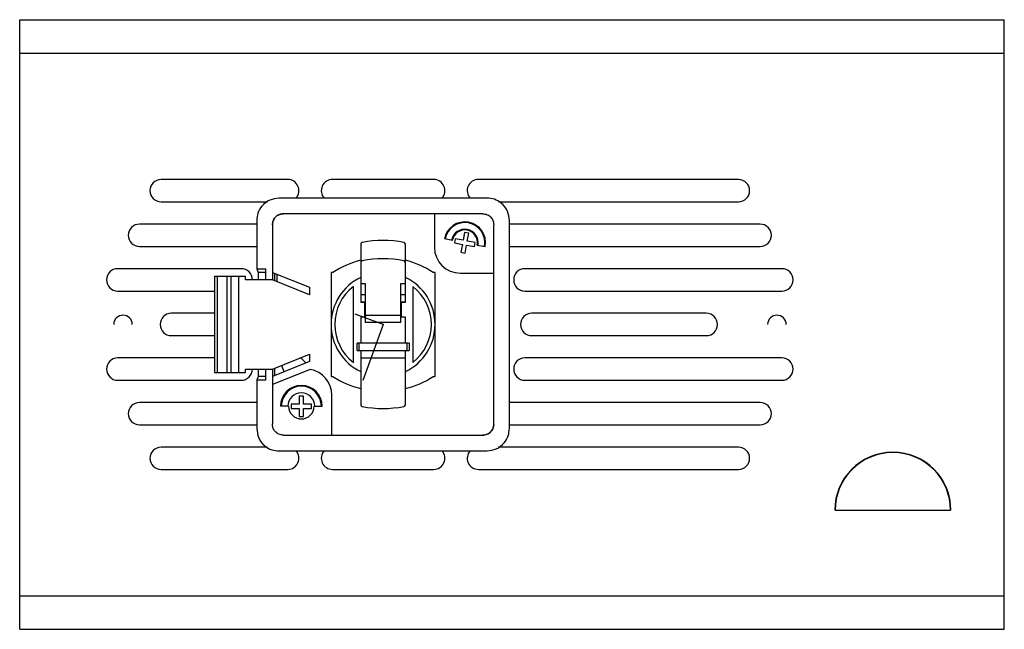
# Model space of a CAD drawing. Header units: millimetres. Extents: x 85 to 342, y -315 to -209.
# Tile 6 of 6: x 209 to 342, y -305 to -223. Entities that reach past the tile are written whole.
import ezdxf

# ---------------------------------------------------------------- set-up
doc = ezdxf.new("R2010")
doc.units = ezdxf.units.MM
doc.header["$PDSIZE"] = -1

msp = doc.modelspace()

# ---------------------------------------------------------------- linework, layer by layer
at = {"color": 7, "linetype": 'Continuous', "lineweight": 25}
for p, q in [((209.33, -304.67), (209.33, -222.67)), ((209.33, -222.67), (341.83, -222.67)), ((341.83, -304.67), (341.83, -222.67)), ((209.33, -227.17), (341.83, -227.17)), ((245.41, -244.17), (228.36, -244.17)), ((265.05, -244.17), (251.41, -244.17)), ((306.05, -244.17), (271.05, -244.17)), ((228.36, -247.17), (242.69, -247.17)), ((272.23, -246.67), (244.23, -246.67)), ((273.81, -247.17), (306.05, -247.17)), ((271.63, -248.77), (244.83, -248.77)), ((265.13, -248.77), (265.13, -253.27)), ((271.59, -248.81), (271.63, -248.77)), ((241.23, -250.17), (225.43, -250.17)), ((241.23, -249.67), (241.23, -256.17)), ((243.33, -250.27), (243.33, -257.67)), ((273.13, -250.27), (273.09, -250.31)), ((273.13, -277.07), (273.13, -250.27)), ((275.23, -277.67), (275.23, -249.67)), ((308.98, -250.17), (275.23, -250.17)), ((269.2, -251.28), (269, -252.34)), ((269.76, -251.39), (269.2, -251.28)), ((269.56, -252.45), (269.76, -251.39)), ((255.23, -252.88), (255.23, -260.67)), ((261.23, -260.67), (261.23, -252.88)), ((267.55, -252.36), (266.48, -252.16)), ((267.94, -252.15), (267.84, -252.7)), ((267.84, -252.7), (268.9, -252.9)), ((269, -252.34), (267.94, -252.15)), ((268.9, -252.9), (268.7, -253.96)), ((269.26, -254.06), (269.45, -253)), ((269.45, -253), (270.51, -253.2)), ((270.62, -252.65), (269.56, -252.45)), ((270.51, -253.2), (270.62, -252.65)), ((270.91, -252.99), (271.98, -253.19)), ((225.43, -253.17), (241.23, -253.17)), ((268.7, -253.96), (269.26, -254.06)), ((275.23, -253.17), (308.98, -253.17)), ((239.15, -256.17), (222.51, -256.17)), ((241.23, -256.17), (242.43, -256.17)), ((241.23, -256.17), (241.43, -256.67)), ((242.43, -256.67), (241.43, -256.67)), ((241.43, -256.67), (241.43, -257.67)), ((242.43, -257.67), (242.43, -256.17)), ((243.33, -256.67), (248.33, -258.67)), ((243.64, -256.8), (243.64, -257.8)), ((243.93, -256.91), (243.93, -257.91)), ((251.23, -256.67), (251.23, -270.67)), ((251.48, -256.67), (251.23, -256.67)), ((265.23, -256.67), (264.98, -256.67)), ((265.23, -270.67), (265.23, -256.67)), ((268.63, -256.77), (273.13, -256.77)), ((311.9, -256.17), (277.31, -256.17)), ((235.56, -257.17), (235.56, -270.12)), ((235.56, -257.17), (239.72, -257.17)), ((235.92, -257.17), (235.92, -270.12)), ((237.23, -270.12), (237.23, -257.17)), ((237.8, -270.12), (237.8, -257.17)), ((238.8, -270.12), (238.8, -257.17)), ((239.72, -257.67), (239.72, -257.17)), ((243.38, -257.67), (239.72, -257.67)), ((248.33, -259.67), (243.33, -257.67)), ((243.38, -257.69), (243.38, -257.67)), ((255.23, -258.14), (255.83, -258.14)), ((255.83, -258.14), (255.83, -263.41)), ((260.63, -258.14), (261.23, -258.14)), ((260.63, -263.41), (260.63, -258.14)), ((222.51, -259.17), (235.56, -259.17)), ((248.33, -258.67), (248.33, -259.67)), ((254.23, -268.8), (254.23, -258.55)), ((255.23, -259.64), (255.83, -259.64)), ((260.63, -259.64), (261.23, -259.64)), ((262.23, -258.55), (262.23, -268.8)), ((277.31, -259.17), (311.9, -259.17)), ((255.23, -260.62), (255.83, -260.62)), ((255.23, -260.67), (255.83, -260.67)), ((255.73, -260.67), (255.73, -262.67)), ((260.63, -260.62), (261.23, -260.62)), ((260.63, -260.67), (261.23, -260.67)), ((260.73, -262.67), (260.73, -260.67)), ((235.56, -262.17), (229.73, -262.17)), ((301.73, -262.17), (278.23, -262.17)), ((255.83, -262.67), (255.23, -262.67)), ((255.23, -262.67), (255.23, -266.17)), ((255.83, -262.41), (260.63, -262.41)), ((260.63, -263.41), (255.83, -263.41)), ((261.23, -262.67), (260.63, -262.67)), ((261.23, -266.17), (261.23, -262.67)), ((229.73, -265.17), (235.56, -265.17)), ((254.73, -267.17), (254.73, -266.17)), ((261.73, -266.17), (254.73, -266.17)), ((254.98, -266.17), (254.98, -267.17)), ((261.48, -267.17), (261.48, -266.17)), ((261.73, -266.17), (261.73, -267.17)), ((278.23, -265.17), (301.73, -265.17)), ((254.73, -267.17), (261.73, -267.17)), ((255.23, -267.17), (255.23, -274.47)), ((261.23, -267.22), (255.23, -267.22)), ((261.23, -274.47), (261.23, -267.17)), ((235.56, -268.17), (222.51, -268.17)), ((243.33, -269.67), (248.33, -267.67)), ((248.33, -268.67), (243.33, -270.67)), ((247.86, -268.86), (247.15, -268.15)), ((248.33, -267.67), (248.33, -268.67)), ((261.23, -268.2), (255.23, -268.2)), ((311.9, -268.17), (277.31, -268.17)), ((235.56, -270.12), (239.72, -270.12)), ((239.72, -270.12), (239.72, -269.67)), ((239.72, -269.67), (243.38, -269.67)), ((241.43, -269.67), (241.43, -270.67)), ((242.43, -271.17), (242.43, -269.67)), ((243.33, -269.67), (243.33, -277.07)), ((248.4, -269.72), (243.33, -271.75)), ((243.38, -269.67), (243.38, -269.65)), ((243.64, -269.55), (243.64, -270.55)), ((222.51, -271.17), (239.15, -271.17)), ((241.43, -270.67), (241.23, -271.17)), ((242.43, -271.17), (241.23, -271.17)), ((241.23, -271.17), (241.23, -277.67)), ((242.43, -270.67), (241.43, -270.67)), ((251.23, -270.67), (251.48, -270.67)), ((264.98, -270.67), (265.23, -270.67)), ((277.31, -271.17), (311.9, -271.17)), ((241.23, -274.17), (225.43, -274.17)), ((247.51, -273.31), (246.95, -273.31)), ((246.95, -273.31), (246.95, -274.39)), ((247.51, -274.39), (247.51, -273.31)), ((251.33, -278.57), (251.33, -273.17)), ((308.98, -274.17), (275.23, -274.17)), ((245.52, -274.67), (244.43, -274.67)), ((246.95, -274.39), (245.87, -274.39)), ((245.87, -274.39), (245.87, -274.96)), ((245.87, -274.96), (246.95, -274.96)), ((246.95, -274.96), (246.95, -276.03)), ((248.59, -274.39), (247.51, -274.39)), ((247.51, -276.03), (247.51, -274.96)), ((247.51, -274.96), (248.59, -274.96)), ((248.59, -274.96), (248.59, -274.39)), ((248.94, -274.67), (250.03, -274.67)), ((246.95, -276.03), (247.51, -276.03)), ((225.43, -277.17), (241.23, -277.17)), ((243.33, -277.07), (243.37, -277.04)), ((275.23, -277.17), (308.98, -277.17)), ((244.87, -278.54), (244.83, -278.57)), ((244.83, -278.57), (271.63, -278.57)), ((242.65, -280.17), (228.36, -280.17)), ((244.23, -280.67), (272.23, -280.67)), ((306.05, -280.17), (273.77, -280.17)), ((228.36, -283.17), (245.41, -283.17)), ((251.41, -283.17), (265.05, -283.17)), ((271.05, -283.17), (306.05, -283.17)), ((319.06, -288.67), (334.59, -288.67)), ((209.33, -300.17), (341.83, -300.17)), ((209.33, -304.67), (341.83, -304.67))]:
    msp.add_line(p, q, dxfattribs=at)
at = {"color": 7, "linetype": 'Continuous'}
for q in [(254.46, -262.3), (255.49, -271.22)]:
    msp.add_line((258.23, -263.67), q, dxfattribs=at)
at = {"color": 7, "linetype": 'Continuous', "lineweight": 25, "flags": 128}
msp.add_lwpolyline([(244.55, -269.19), (244.79, -269.76), (244.92, -270.04)], dxfattribs=at)
at = {"color": 7, "linetype": 'Continuous', "lineweight": 25}
for centre, radius, start, end in [((228.36, -245.67), 1.5, 90, 270), ((245.41, -245.67), 1.5, 318.1897, 90), ((251.41, -245.67), 1.5, 90, 221.8103), ((265.05, -245.67), 1.5, 318.1897, 90), ((271.05, -245.67), 1.5, 90, 221.8103), ((306.05, -245.67), 1.5, 270, 90), ((225.43, -251.67), 1.5, 90, 270), ((269.23, -252.67), 2.8, 349.3922, 169.3922), ((269.23, -252.67), 2.7, 349.3922, 169.3922), ((308.98, -251.67), 1.5, 270, 90), ((269.23, -252.67), 1.81, 349.3922, 169.3922), ((269.23, -252.67), 1.71, 349.3922, 169.3922), ((255.48, -252.88), 0.25, 100.6357, 180), ((258.23, -267.52), 15.15, 79.3643, 100.6357), ((260.98, -252.88), 0.25, 0, 79.3643), ((268.63, -253.27), 3.5, 180, 270), ((258.23, -267.06), 12.39, 104.0116, 123.0087), ((255.48, -255.35), 0.25, 100.6357, 180), ((258.23, -269.99), 15.15, 79.3643, 100.6357), ((260.98, -255.35), 0.25, 360, 79.3643), ((258.23, -267.06), 12.39, 56.9913, 75.9884), ((222.51, -257.67), 1.5, 90, 270), ((239.15, -257.67), 1.5, 0, 90), ((277.31, -257.67), 1.5, 90, 270), ((311.9, -257.67), 1.5, 270, 90), ((258.23, -263.67), 7, 115.3769, 244.6231), ((258.23, -263.67), 7, 295.3769, 64.6231), ((258.23, -263.67), 6.5, 127.9799, 232.0201), ((258.23, -263.67), 6.5, 307.9799, 52.0201), ((229.73, -263.67), 1.5, 90, 270), ((278.23, -263.67), 1.5, 90, 270), ((301.73, -263.67), 1.5, 270, 90), ((223.23, -263.67), 1.25, 360, 180), ((311.23, -263.67), 1.25, 0, 180), ((222.51, -269.67), 1.5, 90, 270), ((277.31, -269.67), 1.5, 90, 270), ((311.9, -269.67), 1.5, 270, 90), ((239.15, -269.67), 1.5, 270, 360), ((247.83, -273.17), 3.5, 0, 80.5596), ((258.23, -260.28), 12.39, 236.9913, 255.9884), ((258.23, -260.28), 12.39, 284.0116, 303.0087), ((247.23, -274.67), 2.8, 0, 180), ((247.23, -274.67), 2.7, 0, 180), ((247.23, -274.67), 1.81, 0, 180), ((225.43, -275.67), 1.5, 90, 270), ((308.98, -275.67), 1.5, 270, 90), ((247.23, -274.67), 1.71, 180, 0), ((255.48, -274.47), 0.25, 180, 259.3643), ((258.23, -259.82), 15.15, 259.3643, 280.6357), ((260.98, -274.47), 0.25, 280.6357, 360), ((228.36, -281.67), 1.5, 90, 270), ((245.41, -281.67), 1.5, 270, 41.8103), ((251.41, -281.67), 1.5, 138.1897, 270), ((265.05, -281.67), 1.5, 270, 41.8103), ((271.05, -281.67), 1.5, 138.1897, 270), ((306.05, -281.67), 1.5, 270, 90), ((326.83, -288.67), 7.82, 0, 180), ((326.83, -288.67), 7.77, 0, 180)]:
    msp.add_arc(centre, radius, start, end, dxfattribs=at)
for points in [[(244.23, -246.67), (243.8, -246.73), (242.92, -246.84), (241.91, -247.65), (241.33, -248.66), (241.26, -249.34), (241.23, -249.67)], [(275.23, -249.67), (275.18, -249.25), (275.07, -248.36), (274.25, -247.36), (273.25, -246.77), (272.56, -246.71), (272.23, -246.67)], [(244.83, -248.77), (244.62, -248.8), (244.17, -248.85), (243.67, -249.26), (243.38, -249.77), (243.34, -250.11), (243.33, -250.27)], [(243.33, -250.27), (243.36, -250.06), (243.41, -249.62), (243.82, -249.12), (244.32, -248.82), (244.66, -248.79), (244.83, -248.77)], [(271.63, -248.77), (271.84, -248.8), (272.28, -248.85), (272.79, -249.26), (273.08, -249.77), (273.11, -250.11), (273.13, -250.27)], [(241.23, -277.67), (241.28, -278.1), (241.39, -278.98), (242.2, -279.99), (243.21, -280.58), (243.9, -280.64), (244.23, -280.67)], [(244.83, -278.57), (244.62, -278.55), (244.17, -278.49), (243.67, -278.09), (243.38, -277.58), (243.34, -277.24), (243.33, -277.07)], [(271.63, -278.57), (271.84, -278.55), (272.28, -278.49), (272.79, -278.09), (273.08, -277.58), (273.11, -277.24), (273.13, -277.07)], [(273.13, -277.07), (273.1, -277.29), (273.05, -277.73), (272.64, -278.23), (272.14, -278.52), (271.79, -278.56), (271.63, -278.57)], [(272.23, -280.67), (272.65, -280.62), (273.54, -280.51), (274.54, -279.7), (275.13, -278.69), (275.2, -278), (275.23, -277.67)]]:
    msp.add_open_spline(points, degree=3, knots=[0, 0, 0, 0, 0.270268, 0.562427, 0.78973, 1, 1, 1, 1], dxfattribs=at)
at = {"color": 7, "linetype": 'Continuous'}
msp.add_point((258.23, -263.67), dxfattribs=at)

doc.saveas('drawing.dxf')
